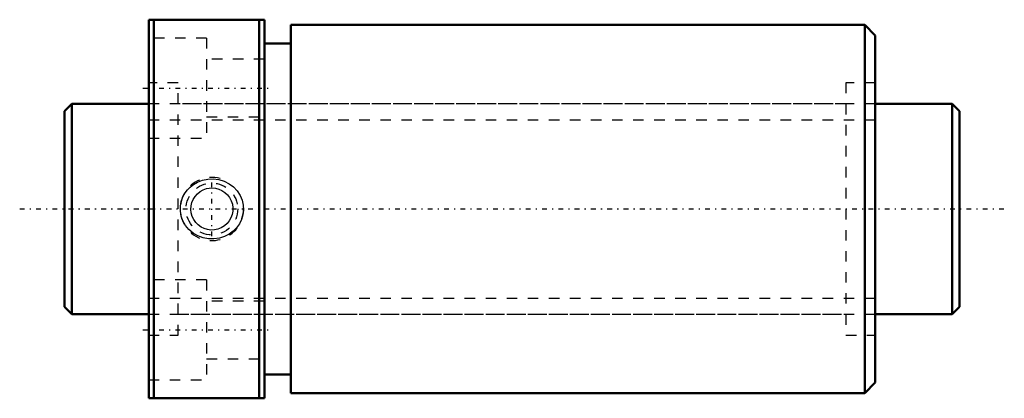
# Model space of a CAD drawing. Header units: millimetres. Extents: x -4.2 to 89.2, y -18 to 18.
import ezdxf

# ---------------------------------------------------------------- set-up
doc = ezdxf.new("R2010")
doc.units = ezdxf.units.MM
doc.linetypes.add('Center', pattern=[1.5, 0.45, -0.5, 0.05, -0.5])
doc.linetypes.add('Dashed', pattern=[2, 1, -1])
for name, color, linetype, lineweight in [('2d ConnectionPoints', 7, 'Continuous', 50), ('AM_0', 7, 'Continuous', 50), ('AM_5', 3, 'Continuous', 25), ('AM_7', 7, 'Center', 25), ('AM_9', 6, 'Dashed', 25)]:
    doc.layers.add(name, color=color, linetype=linetype, lineweight=lineweight)

# ---------------------------------------------------------------- blocks, each defined once
blk = doc.blocks.new('1_DIK_2008_4RR_Nut_0_in_DIK2008_4RRG0_85LC0_000_4')
at = {"layer": 'AM_0'}
for p, q in [((8, 18), (19, 18)), ((8, -18), (8, 18)), ((8.5, 18), (8.5, -18)), ((18.5, -18), (18.5, 18)), ((19, -18), (19, 18)), ((21.5, 17.5), (21.5, -17.5)), ((76, 17.5), (21.5, 17.5)), ((77, 16.5), (76, 17.5)), ((76, 17.5), (76, -17.5)), ((77, 16.5), (77, -16.5)), ((21.5, 15.75), (19, 15.75)), ((19, -15.75), (21.5, -15.75)), ((76, -17.5), (77, -16.5)), ((21.5, -17.5), (76, -17.5)), ((19, -18), (8, -18))]:
    blk.add_line(p, q, dxfattribs=at)
at = {"layer": 'AM_5', "linetype": 'Dashed'}
blk.add_arc((14, 0), 3, 75, 15, dxfattribs=at)
at = {"layer": 'AM_7'}
for p, q in [((7.45, 11.5), (19.55, 11.5)), ((14, -2.581), (14, 2.581)), ((7.45, -11.5), (19.55, -11.5))]:
    blk.add_line(p, q, dxfattribs=at)
at = {"layer": 'AM_9'}
for p, q in [((13.5, 16.25), (8, 16.25)), ((13.5, 16.25), (13.5, 6.75)), ((19, 14.25), (13.5, 14.25)), ((10.8, 12), (8, 12)), ((10.8, -12), (10.8, 12)), ((74.2, 12), (74.2, -12)), ((77, 12), (74.2, 12)), ((74.2, 10), (10.8, 10)), ((13.5, 8.75), (19, 8.75)), ((8, 6.75), (13.5, 6.75)), ((13.5, -6.75), (8, -6.75)), ((13.5, -6.75), (13.5, -16.25)), ((19, -8.75), (13.5, -8.75)), ((10.8, -10), (74.2, -10)), ((8, -12), (10.8, -12)), ((74.2, -12), (77, -12)), ((13.5, -14.25), (19, -14.25)), ((8, -16.25), (13.5, -16.25))]:
    blk.add_line(p, q, dxfattribs=at)
for points in [[(11.929, 2.067), (12.27, 2.335), (12.646, 2.551), (13.119, 2.732), (13.615, 2.835), (14.136, 2.856), (14.654, 2.79), (15.157, 2.637), (15.627, 2.401), (16.043, 2.092), (16.399, 1.715), (16.672, 1.297), (16.868, 0.838), (16.974, 0.375), (16.998, -0.099), (16.943, -0.554), (16.813, -0.993), (16.611, -1.406), (16.346, -1.78), (16.013, -2.119), (15.629, -2.4), (15.185, -2.626), (14.71, -2.777), (14.198, -2.852), (13.68, -2.842), (13.163, -2.745), (12.67, -2.562), (12.219, -2.299), (11.82, -1.963), (11.496, -1.573), (11.246, -1.133), (11.086, -0.678), (11.008, -0.202), (11.013, 0.26), (11.095, 0.714), (11.251, 1.144), (11.475, 1.542), (11.686, 1.818), (11.929, 2.067)], [(14, 2), (14.332, 1.972), (14.654, 1.89), (14.958, 1.755), (15.235, 1.573), (15.481, 1.344), (15.685, 1.078), (15.842, 0.778), (15.948, 0.455), (15.996, 0.123), (15.989, -0.213), (15.926, -0.537), (15.812, -0.847), (15.647, -1.135), (15.437, -1.391), (15.183, -1.613), (14.895, -1.789), (14.58, -1.914), (14.249, -1.984), (13.915, -1.998), (13.584, -1.956), (13.268, -1.861), (12.973, -1.716), (12.702, -1.521), (12.467, -1.285), (12.273, -1.008), (12.127, -0.702), (12.036, -0.377), (12, -0.041), (12.021, 0.29), (12.096, 0.613), (12.224, 0.918), (12.399, 1.198), (12.621, 1.449), (12.882, 1.659), (13.179, 1.823), (13.499, 1.936), (13.747, 1.984), (14, 2)]]:
    blk.add_lwpolyline(points, dxfattribs=at)
blk.add_circle((14, 0), 2.459, dxfattribs=at)
blk = doc.blocks.new('2_DIK_2008_4RR08500_Shaft_0_in_DIK2008_4RRG0_85LC0_000_4')
at = {"layer": 'AM_0'}
for p, q in [((0.7, 10), (0, 9.3)), ((0.7, 10), (0.7, -10)), ((8, 10), (0.7, 10)), ((84.3, 10), (77, 10)), ((85, 9.3), (84.3, 10)), ((84.3, 10), (84.3, -10)), ((0, 9.3), (0, -9.3)), ((85, 9.3), (85, -9.3)), ((0, -9.3), (0.7, -10)), ((84.3, -10), (85, -9.3)), ((0.7, -10), (8, -10)), ((77, -10), (84.3, -10))]:
    blk.add_line(p, q, dxfattribs=at)
at = {"layer": 'AM_5', "linetype": 'Dashed'}
for p, q in [((8, 8.4665), (77, 8.4665)), ((8, -8.4665), (77, -8.4665))]:
    blk.add_line(p, q, dxfattribs=at)
at = {"layer": 'AM_7'}
blk.add_line((-4.25, 0), (89.25, 0), dxfattribs=at)
at = {"layer": 'AM_9'}
for p, q in [((77, 10), (8, 10)), ((8, -10), (77, -10))]:
    blk.add_line(p, q, dxfattribs=at)

msp = doc.modelspace()

# ---------------------------------------------------------------- linework, layer by layer
at = {"layer": '2d ConnectionPoints'}
for p in [(0, 0), (8, 0)]:
    msp.add_point(p, dxfattribs=at)

# ---------------------------------------------------------------- block references
for name in ['1_DIK_2008_4RR_Nut_0_in_DIK2008_4RRG0_85LC0_000_4', '2_DIK_2008_4RR08500_Shaft_0_in_DIK2008_4RRG0_85LC0_000_4']:
    msp.add_blockref(name, (0, 0))

doc.saveas('drawing.dxf')
